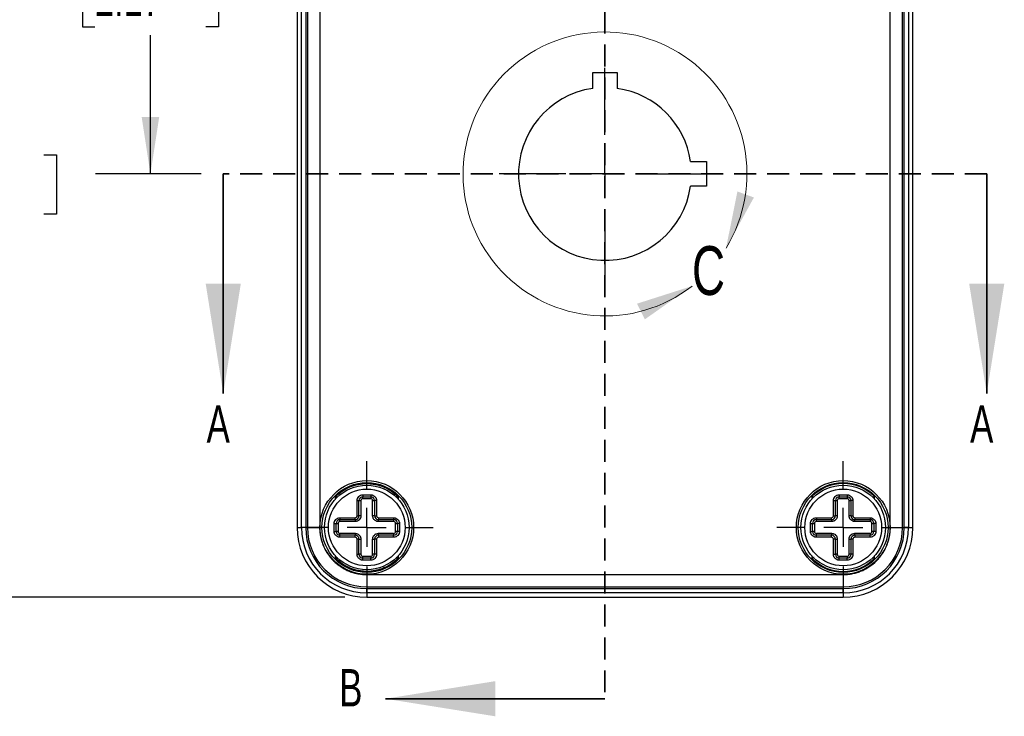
# Model space of a CAD drawing. Header units: millimetres. Extents: x 6 to 273, y 6 to 210.
# Tile 3 of 10: x 77 to 134, y 75 to 115. Entities that reach past the tile are written whole.
import ezdxf

# ---------------------------------------------------------------- set-up
doc = ezdxf.new("R2010")
doc.units = ezdxf.units.MM
doc.linetypes.add('CENTERX2', pattern=[20.32, 12.7, -2.54, 2.54, -2.54])
doc.linetypes.add('HIDDEN', pattern=[1.905, 1.27, -0.635])
doc.layers.add('CENTER', color=40, linetype='CENTERX2')
doc.layers.add('DIMENSIONS', color=140, linetype='Continuous')
doc.styles.add('SLDTEXTSTYLE0', font='TXT', dxfattribs={"width": 0.7})
doc.dimstyles.new('SLDDIMSTYLE0', dxfattribs={"dimtxt": 2.158008, "dimasz": 3.302, "dimexe": 0, "dimexo": 0.0625, "dimgap": 0.539502, "dimtad": 0, "dimtih": 1, "dimtoh": 1, "dimdec": 1, "dimlfac": 2.25, "dimrnd": 1e-09, "dimzin": 12, "dimdsep": 46, "dimtxsty": 'SLDTEXTSTYLE0', "dimsah": 1, "dimcen": 0.09, "dimadec": 0, "dimazin": 3, "dimtfac": 1, "dimtdec": 1, "dimtofl": 0, "dimtmove": 0, "dimatfit": 3, "dimfxl": 0, "dimfrac": 2, "dimtolj": 1, "dimtzin": 12, "dimarcsym": 0})

# ---------------------------------------------------------------- blocks, each defined once
blk = doc.blocks.new('_D_1')
at = {"layer": 'DIMENSIONS'}
for p, q in [((95.774, 130.398), (81.353, 130.398)), ((84.528, 130.398), (84.528, 121.781)), ((81.321, 117.868), (80.597, 117.868)), ((80.597, 117.868), (80.597, 114.438)), ((87.734, 117.868), (88.459, 117.868)), ((88.459, 117.868), (88.459, 114.438)), ((80.597, 114.438), (81.321, 114.438)), ((84.528, 105.923), (84.528, 113.955)), ((88.459, 114.438), (87.734, 114.438)), ((87.47, 105.923), (81.353, 105.923))]:
    blk.add_line(p, q, dxfattribs=at)
for points in [[(84.528, 130.398), (84.02, 127.096), (85.036, 127.096)], [(84.528, 105.923), (85.036, 109.225), (84.02, 109.225)]]:
    blk.add_solid(points, dxfattribs=at)
at = {"layer": 'DIMENSIONS', "char_height": 2.1167, "attachment_point": 1, "style": 'SLDTEXTSTYLE0'}
for s, insert in [('55.1', (81.321, 121.079)), ('2.17', (81.321, 117.166))]:
    blk.add_mtext(s, dxfattribs=dict(at, insert=insert))
blk = doc.blocks.new('_D_3')
at = {"layer": 'DIMENSIONS'}
for p, q in [((95.774, 130.398), (71.979, 130.398)), ((75.154, 130.398), (75.154, 110.947)), ((71.947, 107.034), (71.223, 107.034)), ((71.223, 107.034), (71.223, 103.604)), ((78.36, 107.034), (79.085, 107.034)), ((79.085, 107.034), (79.085, 103.604)), ((71.223, 103.604), (71.947, 103.604)), ((75.154, 81.449), (75.154, 103.121)), ((79.085, 103.604), (78.36, 103.604)), ((95.774, 81.449), (71.979, 81.449))]:
    blk.add_line(p, q, dxfattribs=at)
for points in [[(75.154, 130.398), (74.646, 127.096), (75.662, 127.096)], [(75.154, 81.449), (75.662, 84.751), (74.646, 84.751)]]:
    blk.add_solid(points, dxfattribs=at)
at = {"layer": 'DIMENSIONS', "char_height": 2.1167, "attachment_point": 1, "style": 'SLDTEXTSTYLE0'}
for s, insert in [('110.1', (71.05, 110.246)), ('4.34', (71.947, 106.333))]:
    blk.add_mtext(s, dxfattribs=dict(at, insert=insert))
blk = doc.blocks.new('SW_CENTERMARKSYMBOL_2')
at = {"layer": 'CENTER', "color": 0}
for p, q in [((0, 2.258), (0, 3.838)), ((0, 0), (0, 1.129)), ((-2.258, 0), (-3.838, 0)), ((0, 0), (-1.129, 0)), ((0, 0), (0, -1.129)), ((0, 0), (1.129, 0)), ((2.258, 0), (3.838, 0)), ((0, -2.258), (0, -3.838))]:
    blk.add_line(p, q, dxfattribs=at)
blk = doc.blocks.new('SW_CENTERMARKSYMBOL_3')
at = {"layer": 'CENTER', "color": 0}
for p, q in [((0, 2.258), (0, 3.838)), ((0, 0), (0, 1.129)), ((-2.258, 0), (-3.838, 0)), ((0, 0), (-1.129, 0)), ((0, 0), (0, -1.129)), ((0, 0), (1.129, 0)), ((2.258, 0), (3.838, 0)), ((0, -2.258), (0, -3.838))]:
    blk.add_line(p, q, dxfattribs=at)
blk = doc.blocks.new('SW_CENTERMARKSYMBOL_4')
at = {"layer": 'CENTER', "color": 0}
for p, q in [((0, 2.258), (0, 6.129)), ((0, 0), (0, 1.129)), ((-2.258, 0), (-6.129, 0)), ((0, 0), (-1.129, 0)), ((0, 0), (0, -1.129)), ((0, 0), (1.129, 0)), ((2.258, 0), (6.129, 0)), ((0, -2.258), (0, -6.129))]:
    blk.add_line(p, q, dxfattribs=at)

msp = doc.modelspace()

# ---------------------------------------------------------------- linework, layer by layer
at = {"color": 7, "linetype": 'HIDDEN', "lineweight": 35}
for p, q in [((110.822, 136.272), (110.822, 75.575)), ((132.904, 105.923), (88.74, 105.923))]:
    msp.add_line(p, q, dxfattribs=at)
at = {"color": 7, "linetype": 'Continuous', "lineweight": 25}
for p, q in [((93.014, 126.368), (93.014, 85.479)), ((93.261, 85.479), (93.261, 126.368)), ((93.509, 126.368), (93.509, 85.479)), ((93.609, 126.368), (93.609, 85.479)), ((94.32, 126.368), (94.32, 85.479)), ((127.324, 85.479), (127.324, 126.368)), ((128.035, 85.479), (128.035, 126.368)), ((128.134, 85.479), (128.134, 126.368)), ((128.382, 126.368), (128.382, 85.479)), ((128.63, 85.479), (128.63, 126.368)), ((110.111, 111.794), (111.533, 111.794)), ((110.111, 110.873), (110.111, 111.794)), ((111.533, 111.794), (111.533, 110.873)), ((115.771, 106.635), (116.692, 106.635)), ((116.692, 106.635), (116.692, 105.212)), ((116.692, 105.212), (115.771, 105.212)), ((95.237, 87.126), (95.237, 87.265)), ((96.818, 87.37), (97.269, 87.37)), ((96.818, 87.37), (96.818, 87.257)), ((96.818, 87.257), (97.269, 87.257)), ((96.818, 87.144), (96.818, 87.257)), ((97.269, 87.144), (96.818, 87.144)), ((97.269, 87.37), (97.269, 87.257)), ((97.269, 87.257), (97.269, 87.144)), ((98.85, 87.265), (98.85, 87.126)), ((122.794, 87.265), (122.794, 87.126)), ((124.374, 87.37), (124.374, 87.257)), ((124.374, 87.37), (124.826, 87.37)), ((124.374, 87.257), (124.826, 87.257)), ((124.374, 87.144), (124.374, 87.257)), ((124.826, 87.144), (124.374, 87.144)), ((124.826, 87.37), (124.826, 87.257)), ((124.826, 87.257), (124.826, 87.144)), ((126.406, 87.126), (126.406, 87.265)), ((96.479, 86.157), (96.479, 87.031)), ((96.479, 87.031), (96.592, 87.031)), ((96.592, 86.157), (96.592, 87.031)), ((96.592, 87.031), (96.705, 87.031)), ((96.705, 87.031), (96.705, 86.157)), ((97.382, 87.031), (97.495, 87.031)), ((97.382, 86.157), (97.382, 87.031)), ((97.608, 87.031), (97.495, 87.031)), ((97.495, 87.031), (97.495, 86.157)), ((97.608, 87.031), (97.608, 86.157)), ((124.035, 87.031), (124.148, 87.031)), ((124.035, 86.157), (124.035, 87.031)), ((124.148, 86.157), (124.148, 87.031)), ((124.148, 87.031), (124.261, 87.031)), ((124.261, 87.031), (124.261, 86.157)), ((124.939, 87.031), (125.051, 87.031)), ((124.939, 86.157), (124.939, 87.031)), ((125.164, 87.031), (125.051, 87.031)), ((125.051, 87.031), (125.051, 86.157)), ((125.164, 87.031), (125.164, 86.157)), ((95.492, 86.044), (96.366, 86.044)), ((95.492, 86.044), (95.492, 85.931)), ((96.366, 85.931), (96.366, 86.044)), ((96.479, 86.157), (96.592, 86.157)), ((96.705, 86.157), (96.592, 86.157)), ((97.495, 86.157), (97.382, 86.157)), ((97.495, 86.157), (97.608, 86.157)), ((97.721, 86.044), (98.596, 86.044)), ((97.721, 86.044), (97.721, 85.931)), ((98.596, 86.044), (98.596, 85.931)), ((123.048, 86.044), (123.923, 86.044)), ((123.048, 86.044), (123.048, 85.931)), ((123.923, 85.931), (123.923, 86.044)), ((124.035, 86.157), (124.148, 86.157)), ((124.261, 86.157), (124.148, 86.157)), ((125.051, 86.157), (124.939, 86.157)), ((125.051, 86.157), (125.164, 86.157)), ((125.277, 86.044), (126.152, 86.044)), ((125.277, 86.044), (125.277, 85.931)), ((126.152, 86.044), (126.152, 85.931)), ((93.014, 85.479), (93.261, 85.479)), ((93.509, 85.479), (93.261, 85.479)), ((93.509, 85.479), (93.609, 85.479)), ((93.609, 85.479), (94.32, 85.479)), ((95.153, 85.253), (95.153, 85.705)), ((95.153, 85.705), (95.266, 85.705)), ((95.266, 85.253), (95.266, 85.705)), ((95.266, 85.705), (95.379, 85.705)), ((95.379, 85.705), (95.379, 85.253)), ((95.492, 85.931), (96.366, 85.931)), ((95.492, 85.818), (95.492, 85.931)), ((96.366, 85.818), (95.492, 85.818)), ((96.366, 85.931), (96.366, 85.818)), ((97.721, 85.931), (98.596, 85.931)), ((97.721, 85.818), (97.721, 85.931)), ((98.596, 85.818), (97.721, 85.818)), ((98.596, 85.931), (98.596, 85.818)), ((98.709, 85.253), (98.709, 85.705)), ((98.709, 85.705), (98.821, 85.705)), ((98.934, 85.705), (98.821, 85.705)), ((98.821, 85.705), (98.821, 85.253)), ((98.934, 85.705), (98.934, 85.253)), ((122.709, 85.253), (122.709, 85.705)), ((122.709, 85.705), (122.822, 85.705)), ((122.822, 85.253), (122.822, 85.705)), ((122.822, 85.705), (122.935, 85.705)), ((122.935, 85.705), (122.935, 85.253)), ((123.048, 85.931), (123.923, 85.931)), ((123.048, 85.818), (123.048, 85.931)), ((123.923, 85.818), (123.048, 85.818)), ((123.923, 85.931), (123.923, 85.818)), ((125.277, 85.931), (126.152, 85.931)), ((125.277, 85.818), (125.277, 85.931)), ((126.152, 85.818), (125.277, 85.818)), ((126.152, 85.931), (126.152, 85.818)), ((126.265, 85.253), (126.265, 85.705)), ((126.265, 85.705), (126.378, 85.705)), ((126.491, 85.705), (126.378, 85.705)), ((126.378, 85.705), (126.378, 85.253)), ((126.491, 85.705), (126.491, 85.253)), ((127.324, 85.479), (128.035, 85.479)), ((128.035, 85.479), (128.134, 85.479)), ((128.382, 85.479), (128.134, 85.479)), ((128.382, 85.479), (128.63, 85.479)), ((95.153, 85.253), (95.266, 85.253)), ((95.379, 85.253), (95.266, 85.253)), ((95.492, 85.141), (96.366, 85.141)), ((95.492, 85.028), (95.492, 85.141)), ((95.492, 84.915), (95.492, 85.028)), ((96.366, 85.028), (95.492, 85.028)), ((96.366, 84.915), (95.492, 84.915)), ((96.366, 85.141), (96.366, 85.028)), ((96.366, 84.915), (96.366, 85.028)), ((97.721, 85.028), (97.721, 85.141)), ((97.721, 85.141), (98.596, 85.141)), ((97.721, 85.028), (97.721, 84.915)), ((98.596, 85.028), (97.721, 85.028)), ((98.596, 84.915), (97.721, 84.915)), ((98.596, 85.141), (98.596, 85.028)), ((98.596, 84.915), (98.596, 85.028)), ((98.821, 85.253), (98.709, 85.253)), ((98.934, 85.253), (98.821, 85.253)), ((122.709, 85.253), (122.822, 85.253)), ((122.935, 85.253), (122.822, 85.253)), ((123.048, 85.028), (123.048, 85.141)), ((123.048, 85.141), (123.923, 85.141)), ((123.048, 84.915), (123.048, 85.028)), ((123.923, 85.028), (123.048, 85.028)), ((123.923, 84.915), (123.048, 84.915)), ((123.923, 85.141), (123.923, 85.028)), ((123.923, 84.915), (123.923, 85.028)), ((125.277, 85.141), (126.152, 85.141)), ((125.277, 85.028), (125.277, 85.141)), ((125.277, 85.028), (125.277, 84.915)), ((126.152, 85.028), (125.277, 85.028)), ((126.152, 84.915), (125.277, 84.915)), ((126.152, 85.141), (126.152, 85.028)), ((126.152, 84.915), (126.152, 85.028)), ((126.378, 85.253), (126.265, 85.253)), ((126.491, 85.253), (126.378, 85.253)), ((96.479, 83.927), (96.479, 84.802)), ((96.592, 84.802), (96.479, 84.802)), ((96.592, 83.927), (96.592, 84.802)), ((96.592, 84.802), (96.705, 84.802)), ((96.705, 84.802), (96.705, 83.927)), ((97.382, 84.802), (97.495, 84.802)), ((97.382, 83.927), (97.382, 84.802)), ((97.608, 84.802), (97.495, 84.802)), ((97.495, 84.802), (97.495, 83.927)), ((97.608, 84.802), (97.608, 83.927)), ((124.035, 83.927), (124.035, 84.802)), ((124.148, 84.802), (124.035, 84.802)), ((124.148, 83.927), (124.148, 84.802)), ((124.148, 84.802), (124.261, 84.802)), ((124.261, 84.802), (124.261, 83.927)), ((124.939, 84.802), (125.051, 84.802)), ((124.939, 83.927), (124.939, 84.802)), ((125.164, 84.802), (125.051, 84.802)), ((125.051, 84.802), (125.051, 83.927)), ((125.164, 84.802), (125.164, 83.927)), ((95.237, 83.693), (95.237, 83.833)), ((96.479, 83.927), (96.592, 83.927)), ((96.705, 83.927), (96.592, 83.927)), ((96.818, 83.814), (97.269, 83.814)), ((96.818, 83.701), (96.818, 83.814)), ((97.269, 83.814), (97.269, 83.701)), ((97.495, 83.927), (97.382, 83.927)), ((97.608, 83.927), (97.495, 83.927)), ((98.85, 83.833), (98.85, 83.693)), ((122.794, 83.833), (122.794, 83.693)), ((124.035, 83.927), (124.148, 83.927)), ((124.261, 83.927), (124.148, 83.927)), ((124.374, 83.814), (124.826, 83.814)), ((124.374, 83.701), (124.374, 83.814)), ((124.826, 83.814), (124.826, 83.701)), ((125.051, 83.927), (124.939, 83.927)), ((125.164, 83.927), (125.051, 83.927)), ((126.406, 83.693), (126.406, 83.833)), ((96.818, 83.589), (96.818, 83.701)), ((97.269, 83.701), (96.818, 83.701)), ((97.269, 83.589), (96.818, 83.589)), ((97.269, 83.589), (97.269, 83.701)), ((124.374, 83.589), (124.374, 83.701)), ((124.826, 83.701), (124.374, 83.701)), ((124.826, 83.589), (124.374, 83.589)), ((124.826, 83.589), (124.826, 83.701)), ((97.044, 82.755), (124.6, 82.755)), ((97.044, 82.755), (97.044, 82.044)), ((124.6, 82.755), (124.6, 82.044)), ((97.044, 82.044), (124.6, 82.044)), ((97.044, 82.044), (97.044, 81.945)), ((124.6, 82.044), (124.6, 81.945)), ((97.044, 81.945), (124.6, 81.945)), ((97.044, 81.697), (97.044, 81.945)), ((124.6, 81.697), (97.044, 81.697)), ((97.044, 81.697), (97.044, 81.449)), ((97.044, 81.449), (124.6, 81.449)), ((124.6, 81.697), (124.6, 81.945)), ((124.6, 81.697), (124.6, 81.449))]:
    msp.add_line(p, q, dxfattribs=at)
at = {"color": 7, "linetype": 'Continuous', "lineweight": 35}
for p, q in [((88.74, 105.923), (88.74, 93.223)), ((132.904, 105.923), (132.904, 93.223)), ((110.822, 75.575), (98.122, 75.575))]:
    msp.add_line(p, q, dxfattribs=at)
at = {"color": 7, "linetype": 'Continuous', "lineweight": 25}
for centre, radius in [((97.044, 85.479), 2.709), ((97.044, 85.479), 2.596), ((97.044, 85.479), 2.444), ((124.6, 85.479), 2.709), ((124.6, 85.479), 2.596), ((124.6, 85.479), 2.444), ((97.044, 85.479), 2.218), ((124.6, 85.479), 2.218)]:
    msp.add_circle(centre, radius, dxfattribs=at)
at = {"color": 7, "linetype": 'Continuous', "lineweight": 18}
msp.add_arc((110.822, 105.923), 8.211, 328.5123, 307.8097, dxfattribs=at)
at = {"color": 7, "linetype": 'Continuous', "lineweight": 25}
for centre, radius, start, end in [((110.822, 105.923), 5, 98.1775, 351.8225), ((110.822, 105.923), 5, 8.1775, 81.8225), ((124.6, 85.479), 2.54, 44.6746, 135.3254), ((96.818, 87.031), 0.226, 90, 180), ((96.818, 87.031), 0.113, 90, 180), ((97.269, 87.031), 0.226, 0, 90), ((97.269, 87.031), 0.113, 360, 90), ((124.374, 87.031), 0.226, 90, 180), ((124.374, 87.031), 0.113, 90, 180), ((124.826, 87.031), 0.226, 0, 90), ((124.826, 87.031), 0.113, 360, 90), ((96.366, 86.157), 0.113, 270, 0), ((96.366, 86.157), 0.226, 270, 0), ((97.721, 86.157), 0.226, 180, 270), ((97.721, 86.157), 0.113, 180, 270), ((123.923, 86.157), 0.113, 270, 0), ((123.923, 86.157), 0.226, 270, 0), ((125.277, 86.157), 0.226, 180, 270), ((125.277, 86.157), 0.113, 180, 270), ((97.044, 85.479), 4.03, 180, 270), ((97.044, 85.479), 3.782, 180, 270), ((97.044, 85.479), 3.535, 180, 270), ((97.044, 85.479), 3.435, 180, 270), ((95.492, 85.705), 0.226, 90, 180), ((95.492, 85.705), 0.113, 90, 180), ((98.596, 85.705), 0.226, 0, 90), ((98.596, 85.705), 0.113, 0, 90), ((123.048, 85.705), 0.226, 90, 180), ((123.048, 85.705), 0.113, 90, 180), ((124.6, 85.479), 3.435, 270, 0), ((124.6, 85.479), 3.535, 270, 0), ((124.6, 85.479), 3.782, 270, 0), ((124.6, 85.479), 4.03, 270, 0), ((126.152, 85.705), 0.226, 0, 90), ((126.152, 85.705), 0.113, 0, 90), ((95.492, 85.253), 0.226, 180, 270), ((95.492, 85.253), 0.113, 180, 270), ((96.366, 84.802), 0.226, 0, 90), ((96.366, 84.802), 0.113, 0, 90), ((97.721, 84.802), 0.226, 90, 180), ((97.721, 84.802), 0.113, 90, 180), ((98.596, 85.253), 0.226, 270, 360), ((98.596, 85.253), 0.113, 270, 0), ((123.048, 85.253), 0.226, 180, 270), ((123.048, 85.253), 0.113, 180, 270), ((123.923, 84.802), 0.226, 0, 90), ((123.923, 84.802), 0.113, 0, 90), ((125.277, 84.802), 0.226, 90, 180), ((125.277, 84.802), 0.113, 90, 180), ((126.152, 85.253), 0.226, 270, 360), ((126.152, 85.253), 0.113, 270, 0), ((96.818, 83.927), 0.226, 180, 270), ((96.818, 83.927), 0.113, 180, 270), ((97.269, 83.927), 0.226, 270, 360), ((97.269, 83.927), 0.113, 270, 0), ((124.374, 83.927), 0.226, 180, 270), ((124.374, 83.927), 0.113, 180, 270), ((124.826, 83.927), 0.226, 270, 360), ((124.826, 83.927), 0.113, 270, 0), ((124.6, 85.479), 2.54, 224.6746, 315.3254)]:
    msp.add_arc(centre, radius, start, end, dxfattribs=at)
for points, knots in [([(95.237, 87.265), (95.296, 87.324), (95.387, 87.408), (95.485, 87.485), (95.551, 87.535), (95.584, 87.559), (95.76, 87.677), (95.909, 87.758), (96.143, 87.856), (96.262, 87.899), (96.384, 87.933), (96.467, 87.953), (96.509, 87.963), (96.712, 88.003), (96.878, 88.019), (97.127, 88.019), (97.251, 88.013), (97.374, 87.998), (97.456, 87.986), (97.496, 87.979), (97.704, 87.938), (97.866, 87.888), (98.101, 87.79), (98.215, 87.736), (98.325, 87.673), (98.397, 87.629), (98.433, 87.606), (98.606, 87.489), (98.733, 87.383), (98.85, 87.265)], [0, 0, 0, 0, 0.0625, 0.09375, 0.09375, 0.125, 0.125, 0.25, 0.25, 0.3125, 0.34375, 0.34375, 0.375, 0.375, 0.5, 0.5, 0.5625, 0.59375, 0.59375, 0.625, 0.625, 0.75, 0.75, 0.8125, 0.84375, 0.84375, 0.875, 0.875, 1, 1, 1, 1]), ([(95.351, 87.218), (95.347, 87.22), (95.329, 87.227), (95.29, 87.244), (95.255, 87.258), (95.238, 87.265), (95.237, 87.265)], [0, 0, 0, 0, 0.157564, 0.597942, 0.984691, 1, 1, 1, 1]), ([(96.479, 87.031), (96.479, 87.053), (96.482, 87.084), (96.49, 87.115), (96.496, 87.136), (96.499, 87.145), (96.52, 87.199), (96.545, 87.238), (96.595, 87.287), (96.622, 87.309), (96.651, 87.326), (96.672, 87.337), (96.683, 87.342), (96.733, 87.362), (96.775, 87.37), (96.818, 87.37)], [0, 0, 0, 0, 0.125, 0.1875, 0.1875, 0.25, 0.25, 0.5, 0.5, 0.625, 0.6875, 0.6875, 0.75, 0.75, 1, 1, 1, 1]), ([(97.269, 87.37), (97.291, 87.37), (97.323, 87.367), (97.354, 87.359), (97.374, 87.354), (97.383, 87.35), (97.437, 87.329), (97.476, 87.304), (97.525, 87.254), (97.547, 87.228), (97.565, 87.198), (97.575, 87.177), (97.58, 87.166), (97.6, 87.116), (97.608, 87.074), (97.608, 87.031)], [0, 0, 0, 0, 0.125, 0.1875, 0.1875, 0.25, 0.25, 0.5, 0.5, 0.625, 0.6875, 0.6875, 0.75, 0.75, 1, 1, 1, 1]), ([(98.85, 87.265), (98.849, 87.265), (98.832, 87.258), (98.798, 87.244), (98.761, 87.228), (98.745, 87.221), (98.742, 87.22)], [0, 0, 0, 0, 0.016481, 0.432846, 0.906947, 1, 1, 1, 1]), ([(122.908, 87.218), (122.903, 87.22), (122.885, 87.227), (122.846, 87.244), (122.811, 87.258), (122.794, 87.265), (122.794, 87.265)], [0, 0, 0, 0, 0.157564, 0.597942, 0.984691, 1, 1, 1, 1]), ([(124.035, 87.031), (124.035, 87.053), (124.038, 87.084), (124.046, 87.115), (124.052, 87.136), (124.055, 87.145), (124.076, 87.199), (124.102, 87.238), (124.151, 87.287), (124.178, 87.309), (124.207, 87.326), (124.228, 87.337), (124.239, 87.342), (124.289, 87.362), (124.331, 87.37), (124.374, 87.37)], [0, 0, 0, 0, 0.125, 0.1875, 0.1875, 0.25, 0.25, 0.5, 0.5, 0.625, 0.6875, 0.6875, 0.75, 0.75, 1, 1, 1, 1]), ([(124.826, 87.37), (124.847, 87.37), (124.879, 87.367), (124.91, 87.359), (124.93, 87.354), (124.939, 87.35), (124.994, 87.329), (125.032, 87.304), (125.082, 87.254), (125.103, 87.228), (125.121, 87.198), (125.131, 87.177), (125.137, 87.166), (125.156, 87.116), (125.164, 87.074), (125.164, 87.031)], [0, 0, 0, 0, 0.125, 0.1875, 0.1875, 0.25, 0.25, 0.5, 0.5, 0.625, 0.6875, 0.6875, 0.75, 0.75, 1, 1, 1, 1]), ([(126.406, 87.265), (126.405, 87.265), (126.389, 87.258), (126.354, 87.244), (126.317, 87.228), (126.301, 87.221), (126.299, 87.22)], [0, 0, 0, 0, 0.016481, 0.432846, 0.906947, 1, 1, 1, 1]), ([(95.153, 85.705), (95.153, 85.726), (95.156, 85.758), (95.163, 85.789), (95.169, 85.81), (95.173, 85.819), (95.194, 85.873), (95.219, 85.912), (95.269, 85.961), (95.295, 85.983), (95.325, 86), (95.346, 86.011), (95.357, 86.016), (95.407, 86.036), (95.449, 86.044), (95.492, 86.044)], [0, 0, 0, 0, 0.125, 0.1875, 0.1875, 0.25, 0.25, 0.5, 0.5, 0.625, 0.6875, 0.6875, 0.75, 0.75, 1, 1, 1, 1]), ([(96.705, 86.157), (96.705, 86.135), (96.702, 86.103), (96.695, 86.072), (96.689, 86.052), (96.686, 86.043), (96.664, 85.989), (96.639, 85.95), (96.589, 85.901), (96.563, 85.879), (96.533, 85.861), (96.512, 85.851), (96.501, 85.846), (96.451, 85.826), (96.409, 85.818), (96.366, 85.818)], [0, 0, 0, 0, 0.125, 0.1875, 0.1875, 0.25, 0.25, 0.5, 0.5, 0.625, 0.6875, 0.6875, 0.75, 0.75, 1, 1, 1, 1]), ([(97.721, 85.818), (97.7, 85.818), (97.668, 85.821), (97.637, 85.828), (97.616, 85.834), (97.607, 85.837), (97.553, 85.859), (97.515, 85.884), (97.465, 85.934), (97.443, 85.96), (97.426, 85.99), (97.415, 86.01), (97.41, 86.022), (97.39, 86.072), (97.382, 86.113), (97.382, 86.157)], [0, 0, 0, 0, 0.125, 0.1875, 0.1875, 0.25, 0.25, 0.5, 0.5, 0.625, 0.6875, 0.6875, 0.75, 0.75, 1, 1, 1, 1]), ([(98.596, 86.044), (98.617, 86.044), (98.649, 86.041), (98.68, 86.033), (98.7, 86.027), (98.709, 86.024), (98.764, 86.003), (98.802, 85.977), (98.852, 85.928), (98.873, 85.901), (98.891, 85.872), (98.901, 85.851), (98.907, 85.84), (98.926, 85.79), (98.934, 85.748), (98.934, 85.705)], [0, 0, 0, 0, 0.125, 0.1875, 0.1875, 0.25, 0.25, 0.5, 0.5, 0.625, 0.6875, 0.6875, 0.75, 0.75, 1, 1, 1, 1]), ([(122.709, 85.705), (122.709, 85.726), (122.712, 85.758), (122.72, 85.789), (122.726, 85.81), (122.729, 85.819), (122.75, 85.873), (122.775, 85.912), (122.825, 85.961), (122.852, 85.983), (122.881, 86), (122.902, 86.011), (122.913, 86.016), (122.963, 86.036), (123.005, 86.044), (123.048, 86.044)], [0, 0, 0, 0, 0.125, 0.1875, 0.1875, 0.25, 0.25, 0.5, 0.5, 0.625, 0.6875, 0.6875, 0.75, 0.75, 1, 1, 1, 1]), ([(124.261, 86.157), (124.261, 86.135), (124.258, 86.103), (124.251, 86.072), (124.245, 86.052), (124.242, 86.043), (124.22, 85.989), (124.195, 85.95), (124.146, 85.901), (124.119, 85.879), (124.089, 85.861), (124.069, 85.851), (124.057, 85.846), (124.007, 85.826), (123.966, 85.818), (123.923, 85.818)], [0, 0, 0, 0, 0.125, 0.1875, 0.1875, 0.25, 0.25, 0.5, 0.5, 0.625, 0.6875, 0.6875, 0.75, 0.75, 1, 1, 1, 1]), ([(125.277, 85.818), (125.256, 85.818), (125.224, 85.821), (125.193, 85.828), (125.173, 85.834), (125.163, 85.837), (125.109, 85.859), (125.071, 85.884), (125.021, 85.934), (124.999, 85.96), (124.982, 85.99), (124.971, 86.01), (124.966, 86.022), (124.946, 86.072), (124.939, 86.113), (124.939, 86.157)], [0, 0, 0, 0, 0.125, 0.1875, 0.1875, 0.25, 0.25, 0.5, 0.5, 0.625, 0.6875, 0.6875, 0.75, 0.75, 1, 1, 1, 1]), ([(126.152, 86.044), (126.173, 86.044), (126.205, 86.041), (126.236, 86.033), (126.256, 86.027), (126.266, 86.024), (126.32, 86.003), (126.358, 85.977), (126.408, 85.928), (126.43, 85.901), (126.447, 85.872), (126.458, 85.851), (126.463, 85.84), (126.483, 85.79), (126.491, 85.748), (126.491, 85.705)], [0, 0, 0, 0, 0.125, 0.1875, 0.1875, 0.25, 0.25, 0.5, 0.5, 0.625, 0.6875, 0.6875, 0.75, 0.75, 1, 1, 1, 1]), ([(94.32, 85.479), (94.32, 85.396), (94.325, 85.272), (94.342, 85.127), (94.353, 85.055), (94.358, 85.025), (94.361, 85.004), (94.363, 84.994), (94.381, 84.897), (94.411, 84.768), (94.458, 84.621), (94.48, 84.559), (94.495, 84.518), (94.502, 84.498), (94.545, 84.391), (94.602, 84.266), (94.668, 84.145), (94.714, 84.066), (94.738, 84.028), (94.866, 83.831), (94.985, 83.686), (95.184, 83.487), (95.288, 83.393), (95.418, 83.293), (95.475, 83.252), (95.514, 83.225), (95.534, 83.212), (95.63, 83.149), (95.749, 83.08), (95.893, 83.009), (95.956, 82.982), (95.998, 82.964), (96.02, 82.955), (96.123, 82.914), (96.248, 82.871), (96.397, 82.832), (96.472, 82.816), (96.505, 82.809), (96.526, 82.805), (96.538, 82.803), (96.712, 82.77), (96.877, 82.755), (97.044, 82.755)], [0, 0, 0, 0, 0.0625, 0.09375, 0.109375, 0.117187, 0.117187, 0.125, 0.125, 0.1875, 0.21875, 0.234375, 0.234375, 0.25, 0.25, 0.3125, 0.34375, 0.34375, 0.375, 0.375, 0.5, 0.5, 0.5625, 0.59375, 0.609375, 0.609375, 0.625, 0.625, 0.6875, 0.71875, 0.734375, 0.734375, 0.75, 0.75, 0.8125, 0.84375, 0.859375, 0.867188, 0.867188, 0.875, 0.875, 1, 1, 1, 1]), ([(124.6, 82.755), (124.683, 82.755), (124.808, 82.761), (124.952, 82.777), (125.024, 82.788), (125.055, 82.793), (125.075, 82.797), (125.085, 82.799), (125.182, 82.817), (125.311, 82.847), (125.458, 82.893), (125.52, 82.915), (125.561, 82.93), (125.581, 82.938), (125.688, 82.98), (125.813, 83.037), (125.934, 83.104), (126.013, 83.15), (126.051, 83.174), (126.248, 83.302), (126.393, 83.42), (126.592, 83.619), (126.687, 83.724), (126.786, 83.853), (126.827, 83.911), (126.854, 83.949), (126.867, 83.969), (126.93, 84.066), (127, 84.184), (127.07, 84.329), (127.097, 84.392), (127.115, 84.434), (127.124, 84.456), (127.165, 84.559), (127.208, 84.684), (127.247, 84.832), (127.263, 84.908), (127.27, 84.94), (127.274, 84.962), (127.276, 84.973), (127.309, 85.147), (127.324, 85.313), (127.324, 85.479)], [0, 0, 0, 0, 0.0625, 0.09375, 0.109375, 0.117187, 0.117187, 0.125, 0.125, 0.1875, 0.21875, 0.234375, 0.234375, 0.25, 0.25, 0.3125, 0.34375, 0.34375, 0.375, 0.375, 0.5, 0.5, 0.5625, 0.59375, 0.609375, 0.609375, 0.625, 0.625, 0.6875, 0.71875, 0.734375, 0.734375, 0.75, 0.75, 0.8125, 0.84375, 0.859375, 0.867187, 0.867187, 0.875, 0.875, 1, 1, 1, 1]), ([(95.492, 84.915), (95.47, 84.915), (95.438, 84.918), (95.408, 84.925), (95.387, 84.931), (95.378, 84.934), (95.324, 84.956), (95.285, 84.981), (95.236, 85.03), (95.214, 85.057), (95.197, 85.087), (95.186, 85.107), (95.181, 85.119), (95.161, 85.169), (95.153, 85.21), (95.153, 85.253)], [0, 0, 0, 0, 0.125, 0.1875, 0.1875, 0.25, 0.25, 0.5, 0.5, 0.625, 0.6875, 0.6875, 0.75, 0.75, 1, 1, 1, 1]), ([(96.366, 85.141), (96.388, 85.141), (96.42, 85.138), (96.45, 85.13), (96.471, 85.124), (96.48, 85.121), (96.534, 85.1), (96.573, 85.074), (96.622, 85.025), (96.644, 84.998), (96.661, 84.968), (96.672, 84.948), (96.677, 84.937), (96.697, 84.887), (96.705, 84.845), (96.705, 84.802)], [0, 0, 0, 0, 0.125, 0.1875, 0.1875, 0.25, 0.25, 0.5, 0.5, 0.625, 0.6875, 0.6875, 0.75, 0.75, 1, 1, 1, 1]), ([(97.382, 84.802), (97.382, 84.823), (97.385, 84.855), (97.393, 84.886), (97.399, 84.906), (97.402, 84.916), (97.423, 84.97), (97.449, 85.008), (97.498, 85.058), (97.525, 85.08), (97.554, 85.097), (97.575, 85.108), (97.586, 85.113), (97.636, 85.133), (97.678, 85.141), (97.721, 85.141)], [0, 0, 0, 0, 0.125, 0.1875, 0.1875, 0.25, 0.25, 0.5, 0.5, 0.625, 0.6875, 0.6875, 0.75, 0.75, 1, 1, 1, 1]), ([(98.934, 85.253), (98.934, 85.232), (98.931, 85.2), (98.924, 85.169), (98.918, 85.149), (98.915, 85.14), (98.893, 85.085), (98.868, 85.047), (98.819, 84.997), (98.792, 84.976), (98.762, 84.958), (98.742, 84.948), (98.73, 84.943), (98.68, 84.923), (98.639, 84.915), (98.596, 84.915)], [0, 0, 0, 0, 0.125, 0.1875, 0.1875, 0.25, 0.25, 0.5, 0.5, 0.625, 0.6875, 0.6875, 0.75, 0.75, 1, 1, 1, 1]), ([(123.048, 84.915), (123.026, 84.915), (122.995, 84.918), (122.964, 84.925), (122.943, 84.931), (122.934, 84.934), (122.88, 84.956), (122.841, 84.981), (122.792, 85.03), (122.77, 85.057), (122.753, 85.087), (122.742, 85.107), (122.737, 85.119), (122.717, 85.169), (122.709, 85.21), (122.709, 85.253)], [0, 0, 0, 0, 0.125, 0.1875, 0.1875, 0.25, 0.25, 0.5, 0.5, 0.625, 0.6875, 0.6875, 0.75, 0.75, 1, 1, 1, 1]), ([(123.923, 85.141), (123.944, 85.141), (123.976, 85.138), (124.007, 85.13), (124.027, 85.124), (124.036, 85.121), (124.091, 85.1), (124.129, 85.074), (124.178, 85.025), (124.2, 84.998), (124.218, 84.968), (124.228, 84.948), (124.233, 84.937), (124.253, 84.887), (124.261, 84.845), (124.261, 84.802)], [0, 0, 0, 0, 0.125, 0.1875, 0.1875, 0.25, 0.25, 0.5, 0.5, 0.625, 0.6875, 0.6875, 0.75, 0.75, 1, 1, 1, 1]), ([(124.939, 84.802), (124.939, 84.823), (124.941, 84.855), (124.949, 84.886), (124.955, 84.906), (124.958, 84.916), (124.979, 84.97), (125.005, 85.008), (125.054, 85.058), (125.081, 85.08), (125.111, 85.097), (125.131, 85.108), (125.143, 85.113), (125.192, 85.133), (125.234, 85.141), (125.277, 85.141)], [0, 0, 0, 0, 0.125, 0.1875, 0.1875, 0.25, 0.25, 0.5, 0.5, 0.625, 0.6875, 0.6875, 0.75, 0.75, 1, 1, 1, 1]), ([(126.491, 85.253), (126.491, 85.232), (126.488, 85.2), (126.48, 85.169), (126.474, 85.149), (126.471, 85.14), (126.45, 85.085), (126.424, 85.047), (126.375, 84.997), (126.348, 84.976), (126.318, 84.958), (126.298, 84.948), (126.286, 84.943), (126.237, 84.923), (126.195, 84.915), (126.152, 84.915)], [0, 0, 0, 0, 0.125, 0.1875, 0.1875, 0.25, 0.25, 0.5, 0.5, 0.625, 0.6875, 0.6875, 0.75, 0.75, 1, 1, 1, 1]), ([(95.237, 83.693), (95.238, 83.694), (95.255, 83.701), (95.29, 83.715), (95.331, 83.732), (95.35, 83.74), (95.357, 83.743)], [0, 0, 0, 0, 0.014494, 0.38064, 0.797559, 1, 1, 1, 1]), ([(96.818, 83.589), (96.796, 83.589), (96.765, 83.592), (96.734, 83.599), (96.713, 83.605), (96.704, 83.608), (96.65, 83.629), (96.611, 83.655), (96.562, 83.704), (96.54, 83.731), (96.523, 83.761), (96.512, 83.781), (96.507, 83.793), (96.487, 83.843), (96.479, 83.884), (96.479, 83.927)], [0, 0, 0, 0, 0.125, 0.1875, 0.1875, 0.25, 0.25, 0.5, 0.5, 0.625, 0.6875, 0.6875, 0.75, 0.75, 1, 1, 1, 1]), ([(97.608, 83.927), (97.608, 83.906), (97.605, 83.874), (97.598, 83.843), (97.592, 83.823), (97.589, 83.813), (97.567, 83.759), (97.542, 83.721), (97.492, 83.671), (97.466, 83.649), (97.436, 83.632), (97.416, 83.621), (97.404, 83.616), (97.354, 83.596), (97.313, 83.589), (97.269, 83.589)], [0, 0, 0, 0, 0.125, 0.1875, 0.1875, 0.25, 0.25, 0.5, 0.5, 0.625, 0.6875, 0.6875, 0.75, 0.75, 1, 1, 1, 1]), ([(98.85, 83.693), (98.849, 83.694), (98.832, 83.701), (98.798, 83.715), (98.762, 83.73), (98.746, 83.736), (98.745, 83.737)], [0, 0, 0, 0, 0.016903, 0.443915, 0.930141, 1, 1, 1, 1]), ([(122.913, 83.743), (122.907, 83.74), (122.887, 83.732), (122.846, 83.715), (122.811, 83.701), (122.794, 83.694), (122.794, 83.693)], [0, 0, 0, 0, 0.202441, 0.61936, 0.985506, 1, 1, 1, 1]), ([(124.374, 83.589), (124.353, 83.589), (124.321, 83.592), (124.29, 83.599), (124.27, 83.605), (124.26, 83.608), (124.206, 83.629), (124.168, 83.655), (124.118, 83.704), (124.096, 83.731), (124.079, 83.761), (124.068, 83.781), (124.063, 83.793), (124.043, 83.843), (124.035, 83.884), (124.035, 83.927)], [0, 0, 0, 0, 0.125, 0.1875, 0.1875, 0.25, 0.25, 0.5, 0.5, 0.625, 0.6875, 0.6875, 0.75, 0.75, 1, 1, 1, 1]), ([(125.164, 83.927), (125.164, 83.906), (125.161, 83.874), (125.154, 83.843), (125.148, 83.823), (125.145, 83.813), (125.123, 83.759), (125.098, 83.721), (125.049, 83.671), (125.022, 83.649), (124.992, 83.632), (124.972, 83.621), (124.96, 83.616), (124.91, 83.596), (124.869, 83.589), (124.826, 83.589)], [0, 0, 0, 0, 0.125, 0.1875, 0.1875, 0.25, 0.25, 0.5, 0.5, 0.625, 0.6875, 0.6875, 0.75, 0.75, 1, 1, 1, 1]), ([(126.301, 83.737), (126.303, 83.736), (126.318, 83.73), (126.354, 83.715), (126.389, 83.701), (126.405, 83.694), (126.406, 83.693)], [0, 0, 0, 0, 0.069859, 0.556085, 0.983097, 1, 1, 1, 1]), ([(98.85, 83.693), (98.791, 83.634), (98.7, 83.55), (98.602, 83.473), (98.536, 83.424), (98.503, 83.4), (98.328, 83.281), (98.179, 83.201), (97.944, 83.103), (97.825, 83.06), (97.703, 83.026), (97.621, 83.005), (97.579, 82.996), (97.375, 82.955), (97.21, 82.939), (96.961, 82.939), (96.836, 82.945), (96.713, 82.96), (96.631, 82.973), (96.591, 82.98), (96.383, 83.021), (96.221, 83.07), (95.987, 83.168), (95.872, 83.223), (95.763, 83.286), (95.69, 83.329), (95.654, 83.353), (95.482, 83.469), (95.354, 83.575), (95.237, 83.693)], [0, 0, 0, 0, 0.0625, 0.09375, 0.09375, 0.125, 0.125, 0.25, 0.25, 0.3125, 0.34375, 0.34375, 0.375, 0.375, 0.5, 0.5, 0.5625, 0.59375, 0.59375, 0.625, 0.625, 0.75, 0.75, 0.8125, 0.84375, 0.84375, 0.875, 0.875, 1, 1, 1, 1])]:
    msp.add_open_spline(points, degree=3, knots=knots, dxfattribs=at)
at = {"color": 7, "linetype": 'Continuous', "lineweight": 18}
for points in [[(117.823, 101.635), (119.436, 104.561), (118.482, 104.91)], [(115.855, 99.437), (112.672, 98.421), (113.125, 97.512)]]:
    msp.add_solid(points, dxfattribs=at)
at = {"color": 7, "linetype": 'Continuous', "lineweight": 35}
for points in [[(88.74, 93.223), (89.756, 99.573), (87.724, 99.573)], [(132.904, 93.223), (133.92, 99.573), (131.888, 99.573)], [(98.122, 75.575), (104.472, 74.559), (104.472, 76.591)]]:
    msp.add_solid(points, dxfattribs=at)

# ---------------------------------------------------------------- block references
at = {"layer": 'CENTER'}
for name, p in [('SW_CENTERMARKSYMBOL_4', (110.822, 105.923)), ('SW_CENTERMARKSYMBOL_3', (97.044, 85.479)), ('SW_CENTERMARKSYMBOL_2', (124.6, 85.479))]:
    msp.add_blockref(name, p, dxfattribs=at)

# ---------------------------------------------------------------- texts
at = {"color": 7, "linetype": 'Continuous', "lineweight": 18, "insert": (115.855, 101.747), "char_height": 2.822, "attachment_point": 1, "style": 'SLDTEXTSTYLE0'}
msp.add_mtext('C', dxfattribs=at)
at = {"color": 7, "linetype": 'Continuous', "char_height": 2.158, "attachment_point": 1, "style": 'SLDTEXTSTYLE0'}
for s, insert in [('A', (87.775, 92.538)), ('A', (131.94, 92.538)), ('B', (95.442, 77.289))]:
    msp.add_mtext(s, dxfattribs=dict(at, insert=insert))

# ---------------------------------------------------------------- dimensions: what is measured, and where the dimension line sits
at = {"layer": 'DIMENSIONS'}
for base, p2, picture, middle in [((75.154, 81.449), (97.044, 81.449), '_D_3', (75.154, 107.034)), ((84.528, 105.923), (88.74, 105.923), '_D_1', (84.528, 117.868))]:
    dim = msp.add_linear_dim(base=base, p1=(97.044, 130.398), p2=p2, angle=90, dimstyle='SLDDIMSTYLE0', dxfattribs=at)
    dim.commit()
    dim.dimension.update_dxf_attribs({"geometry": picture, "text_midpoint": middle, "dimtype": 160})

doc.saveas('drawing.dxf')
